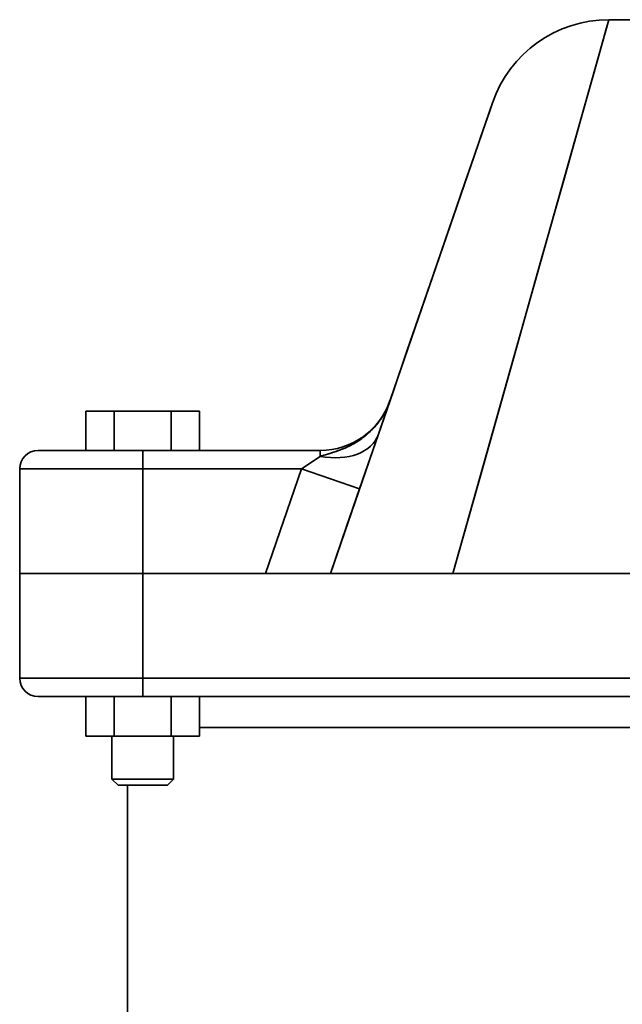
# Model space of a CAD drawing. Header units: inches. Extents: x 4459 to 5646, y 390 to 1656.
# Tile 9 of 13: x 4900 to 4998, y 1478 to 1638. Entities that reach past the tile are written whole.
import ezdxf

# ---------------------------------------------------------------- set-up
doc = ezdxf.new("R2010")
doc.units = ezdxf.units.IN
doc.header["$MEASUREMENT"] = 0

msp = doc.modelspace()

# ---------------------------------------------------------------- linework, layer by layer
at = {"color": 7, "lineweight": 35}
for p, q in [((4970.64, 1548.45), (4996, 1638.45)), ((5029.49, 1638.45), (4996, 1638.45)), ((5029.49, 1638.45), (4996, 1638.45)), ((4977.09, 1624.96), (4950.74, 1548.45)), ((4949.07, 1568.45), (4920.24, 1568.45)), ((4920.24, 1568.45), (4949.07, 1568.45)), ((4900.24, 1565.45), (4920.24, 1565.45)), ((4920.24, 1565.45), (4900.24, 1565.45)), ((4920.24, 1565.45), (4946.02, 1565.45)), ((4946.02, 1565.45), (4920.24, 1565.45)), ((4900.24, 1548.45), (4920.24, 1548.45)), ((4920.24, 1548.45), (4900.24, 1548.45)), ((5062.15, 1548.45), (4920.24, 1548.45)), ((4970.64, 1548.45), (5054.84, 1548.45)), ((5054.84, 1548.45), (4970.64, 1548.45)), ((4920.24, 1531.45), (4900.24, 1531.45)), ((4900.24, 1531.45), (4920.24, 1531.45)), ((5105.24, 1531.45), (4920.24, 1531.45)), ((4920.24, 1531.45), (5105.24, 1531.45)), ((5105.24, 1528.45), (4920.24, 1528.45)), ((4920.24, 1528.45), (5105.24, 1528.45)), ((4929.48, 1528.45), (5060.69, 1528.45)), ((5012.74, 1523.45), (4929.48, 1523.45)), ((5012.74, 1523.45), (4929.48, 1523.45)), ((4917.74, 1394.59), (4917.74, 1514.05))]:
    msp.add_line(p, q, dxfattribs=at)
at = {"color": 7, "lineweight": 35, "ltscale": 0.044607}
msp.add_line((4996, 1638.45), (4995.51, 1636.73), dxfattribs=at)
at = {"color": 7, "lineweight": 35, "ltscale": 0.131927}
msp.add_line((4995.51, 1636.73), (4994.08, 1631.65), dxfattribs=at)
at = {"color": 7, "lineweight": 35, "ltscale": 0.213799}
msp.add_line((4994.08, 1631.65), (4991.76, 1623.42), dxfattribs=at)
at = {"color": 7, "lineweight": 35, "ltscale": 0.029181}
msp.add_line((4976.96, 1624.59), (4976.58, 1623.49), dxfattribs=at)
at = {"color": 7, "lineweight": 35, "ltscale": 0.009763}
msp.add_line((4977.09, 1624.96), (4976.96, 1624.59), dxfattribs=at)
at = {"color": 7, "lineweight": 35, "ltscale": 0.048278}
msp.add_line((4976.58, 1623.49), (4975.95, 1621.66), dxfattribs=at)
at = {"color": 7, "lineweight": 35, "ltscale": 0.287331}
msp.add_line((4991.76, 1623.42), (4988.65, 1612.36), dxfattribs=at)
at = {"color": 7, "lineweight": 35, "ltscale": 0.066828}
msp.add_line((4975.95, 1621.66), (4975.08, 1619.14), dxfattribs=at)
at = {"color": 7, "lineweight": 35, "ltscale": 0.084666}
msp.add_line((4975.08, 1619.14), (4973.98, 1615.93), dxfattribs=at)
at = {"color": 7, "lineweight": 35, "ltscale": 0.101615}
msp.add_line((4973.98, 1615.93), (4972.66, 1612.09), dxfattribs=at)
at = {"color": 7, "lineweight": 35, "ltscale": 0.117546}
msp.add_line((4972.66, 1612.09), (4971.12, 1607.64), dxfattribs=at)
at = {"color": 7, "lineweight": 35, "ltscale": 0.350403}
msp.add_line((4988.65, 1612.36), (4984.85, 1598.87), dxfattribs=at)
at = {"color": 7, "lineweight": 35, "ltscale": 0.132335}
msp.add_line((4971.12, 1607.64), (4969.4, 1602.64), dxfattribs=at)
at = {"color": 7, "lineweight": 35, "ltscale": 0.145881}
msp.add_line((4969.4, 1602.64), (4967.5, 1597.12), dxfattribs=at)
at = {"color": 7, "lineweight": 35, "ltscale": 0.401744}
msp.add_line((4984.85, 1598.87), (4980.49, 1583.4), dxfattribs=at)
at = {"color": 7, "lineweight": 35, "ltscale": 0.158127}
msp.add_line((4967.5, 1597.12), (4965.44, 1591.14), dxfattribs=at)
at = {"color": 7, "lineweight": 35, "ltscale": 0.169023}
msp.add_line((4965.44, 1591.14), (4963.24, 1584.75), dxfattribs=at)
at = {"color": 7, "lineweight": 35, "ltscale": 0.178548}
msp.add_line((4963.24, 1584.75), (4960.92, 1578), dxfattribs=at)
at = {"color": 7, "lineweight": 35, "ltscale": 0.440718}
msp.add_line((4980.49, 1583.4), (4975.71, 1566.43), dxfattribs=at)
at = {"color": 7, "lineweight": 35, "ltscale": 0.186665}
msp.add_line((4960.92, 1578), (4958.49, 1570.94), dxfattribs=at)
at = {"color": 7, "lineweight": 35, "ltscale": 0.11547}
for p, q in [((4911, 1574.85), (4915.62, 1574.85)), ((4915.62, 1574.85), (4911, 1574.85)), ((4924.86, 1574.85), (4929.48, 1574.85)), ((4929.48, 1574.85), (4924.86, 1574.85)), ((4915.62, 1528.45), (4911, 1528.45)), ((4915.62, 1528.45), (4911, 1528.45)), ((4929.48, 1528.45), (4924.86, 1528.45)), ((4929.48, 1528.45), (4924.86, 1528.45)), ((4915.62, 1522.05), (4911, 1522.05)), ((4911, 1522.05), (4915.62, 1522.05)), ((4929.48, 1522.05), (4924.86, 1522.05)), ((4924.86, 1522.05), (4929.48, 1522.05))]:
    msp.add_line(p, q, dxfattribs=at)
at = {"color": 7, "lineweight": 35, "ltscale": 0.160001}
for p, q in [((4911, 1574.85), (4911, 1568.45)), ((4911, 1568.45), (4911, 1574.85)), ((4915.62, 1568.45), (4915.62, 1574.85)), ((4915.62, 1574.85), (4915.62, 1568.45)), ((4924.86, 1568.45), (4924.86, 1574.85)), ((4924.86, 1574.85), (4924.86, 1568.45)), ((4929.48, 1568.45), (4929.48, 1574.85)), ((4929.48, 1574.85), (4929.48, 1568.45)), ((4929.48, 1568.45), (4929.48, 1574.85)), ((4929.48, 1574.85), (4929.48, 1568.45)), ((4911, 1522.05), (4911, 1528.45)), ((4911, 1528.45), (4911, 1522.05)), ((4915.62, 1528.45), (4915.62, 1522.05)), ((4915.62, 1522.05), (4915.62, 1528.45)), ((4924.86, 1528.45), (4924.86, 1522.05)), ((4924.86, 1522.05), (4924.86, 1528.45)), ((4929.48, 1528.45), (4929.48, 1522.05)), ((4929.48, 1522.05), (4929.48, 1528.45))]:
    msp.add_line(p, q, dxfattribs=at)
at = {"color": 7, "lineweight": 35, "ltscale": 0.23094}
for p, q in [((4915.62, 1574.85), (4924.86, 1574.85)), ((4924.86, 1574.85), (4915.62, 1574.85)), ((4924.86, 1528.45), (4915.62, 1528.45)), ((4924.86, 1528.45), (4915.62, 1528.45)), ((4924.86, 1522.05), (4915.62, 1522.05)), ((4915.62, 1522.05), (4924.86, 1522.05))]:
    msp.add_line(p, q, dxfattribs=at)
at = {"color": 7, "lineweight": 35, "ltscale": 0.193369}
msp.add_line((4958.49, 1570.94), (4955.97, 1563.62), dxfattribs=at)
at = {"color": 7, "lineweight": 35, "ltscale": 0.039752}
msp.add_line((4904.83, 1568.45), (4903.24, 1568.45), dxfattribs=at)
at = {"color": 7, "lineweight": 35, "ltscale": 0.003272}
msp.add_line((4903.24, 1568.45), (4903.37, 1568.45), dxfattribs=at)
at = {"color": 7, "lineweight": 35, "ltscale": 0.006135}
msp.add_line((4903.37, 1568.45), (4903.62, 1568.45), dxfattribs=at)
at = {"color": 7, "lineweight": 35, "ltscale": 0.020433}
msp.add_line((4903.62, 1568.45), (4904.44, 1568.45), dxfattribs=at)
at = {"color": 7, "lineweight": 35, "ltscale": 0.027309}
msp.add_line((4904.44, 1568.45), (4905.53, 1568.45), dxfattribs=at)
at = {"color": 7, "lineweight": 35, "ltscale": 0.066387}
msp.add_line((4907.49, 1568.45), (4904.83, 1568.45), dxfattribs=at)
at = {"color": 7, "lineweight": 35, "ltscale": 0.018549}
msp.add_line((4905.53, 1568.45), (4906.27, 1568.45), dxfattribs=at)
at = {"color": 7, "lineweight": 35, "ltscale": 0.038755}
msp.add_line((4906.27, 1568.45), (4907.82, 1568.45), dxfattribs=at)
at = {"color": 7, "lineweight": 35, "ltscale": 0.318861}
msp.add_line((4920.24, 1568.45), (4907.49, 1568.45), dxfattribs=at)
at = {"color": 7, "lineweight": 35, "ltscale": 0.029443}
msp.add_line((4907.82, 1568.45), (4909, 1568.45), dxfattribs=at)
at = {"color": 7, "lineweight": 35, "ltscale": 0.037598}
msp.add_line((4909, 1568.45), (4910.5, 1568.45), dxfattribs=at)
at = {"color": 7, "lineweight": 35, "ltscale": 0.046672}
msp.add_line((4910.5, 1568.45), (4912.37, 1568.45), dxfattribs=at)
at = {"color": 7, "lineweight": 35, "ltscale": 0.056308}
msp.add_line((4912.37, 1568.45), (4914.62, 1568.45), dxfattribs=at)
at = {"color": 7, "lineweight": 35, "ltscale": 0.06591}
msp.add_line((4914.62, 1568.45), (4917.26, 1568.45), dxfattribs=at)
at = {"color": 7, "lineweight": 35, "ltscale": 0.074615}
msp.add_line((4917.26, 1568.45), (4920.24, 1568.45), dxfattribs=at)
at = {"color": 7, "lineweight": 35, "ltscale": 0.075}
for p, q in [((4920.24, 1565.45), (4920.24, 1568.45)), ((4920.24, 1568.45), (4920.24, 1565.45)), ((4920.24, 1528.45), (4920.24, 1531.45)), ((4920.24, 1531.45), (4920.24, 1528.45))]:
    msp.add_line(p, q, dxfattribs=at)
at = {"color": 7, "lineweight": 35, "ltscale": 0.023903}
msp.add_line((4949.07, 1567.49), (4949.07, 1568.45), dxfattribs=at)
msp.add_line((4949.07, 1567.49), (4949.07, 1568.45), dxfattribs=at)
at = {"color": 7, "lineweight": 35, "ltscale": 0.091781}
msp.add_line((4946.02, 1565.45), (4949.07, 1567.49), dxfattribs=at)
at = {"color": 7, "lineweight": 35, "ltscale": 0.024037}
msp.add_line((4946.84, 1566), (4947.64, 1566.54), dxfattribs=at)
at = {"color": 7, "lineweight": 35, "ltscale": 0.043011}
msp.add_line((4947.64, 1566.54), (4949.07, 1567.49), dxfattribs=at)
at = {"color": 7, "lineweight": 35, "ltscale": 0.467057}
msp.add_line((4975.71, 1566.43), (4970.64, 1548.45), dxfattribs=at)
at = {"color": 7, "lineweight": 35, "ltscale": 0.425}
for p, q in [((4900.24, 1565.45), (4900.24, 1548.45)), ((4900.24, 1548.45), (4900.24, 1565.45)), ((4920.24, 1565.45), (4920.24, 1548.45)), ((4920.24, 1548.45), (4920.24, 1565.45)), ((4900.24, 1548.45), (4900.24, 1531.45)), ((4900.24, 1531.45), (4900.24, 1548.45)), ((4920.24, 1531.45), (4920.24, 1548.45)), ((4920.24, 1548.45), (4920.24, 1531.45))]:
    msp.add_line(p, q, dxfattribs=at)
at = {"color": 7, "lineweight": 35, "ltscale": 0.449489}
msp.add_line((4940.17, 1548.45), (4946.02, 1565.45), dxfattribs=at)
msp.add_line((4940.17, 1548.45), (4946.02, 1565.45), dxfattribs=at)
at = {"color": 7, "lineweight": 35, "ltscale": 0.024733}
msp.add_line((4946.02, 1565.45), (4946.84, 1566), dxfattribs=at)
at = {"color": 7, "lineweight": 35, "ltscale": 0.25}
for p, q in [((4955.48, 1562.2), (4946.02, 1565.45)), ((4946.02, 1565.45), (4955.48, 1562.2)), ((4925.24, 1522.05), (4915.24, 1522.05)), ((4925.24, 1515.05), (4915.24, 1515.05)), ((4915.24, 1515.05), (4925.24, 1515.05))]:
    msp.add_line(p, q, dxfattribs=at)
at = {"color": 7, "lineweight": 35, "ltscale": 0.198652}
msp.add_line((4955.97, 1563.62), (4953.38, 1556.11), dxfattribs=at)
at = {"color": 7, "lineweight": 35, "ltscale": 0.202522}
msp.add_line((4953.38, 1556.11), (4950.74, 1548.45), dxfattribs=at)
at = {"color": 7, "lineweight": 35, "ltscale": 0.002408}
msp.add_line((4900.34, 1548.45), (4900.24, 1548.45), dxfattribs=at)
at = {"color": 7, "lineweight": 35, "ltscale": 0.009607}
msp.add_line((4900.24, 1548.45), (4900.63, 1548.45), dxfattribs=at)
at = {"color": 7, "lineweight": 35, "ltscale": 0.007199}
msp.add_line((4900.63, 1548.45), (4900.34, 1548.45), dxfattribs=at)
at = {"color": 7, "lineweight": 35, "ltscale": 0.011923}
msp.add_line((4901.1, 1548.45), (4900.63, 1548.45), dxfattribs=at)
at = {"color": 7, "lineweight": 35, "ltscale": 0.028453}
msp.add_line((4900.63, 1548.45), (4901.76, 1548.45), dxfattribs=at)
at = {"color": 7, "lineweight": 35, "ltscale": 0.01653}
msp.add_line((4901.76, 1548.45), (4901.1, 1548.45), dxfattribs=at)
at = {"color": 7, "lineweight": 35, "ltscale": 0.020979}
msp.add_line((4902.6, 1548.45), (4901.76, 1548.45), dxfattribs=at)
at = {"color": 7, "lineweight": 35, "ltscale": 0.046205}
msp.add_line((4901.76, 1548.45), (4903.61, 1548.45), dxfattribs=at)
at = {"color": 7, "lineweight": 35, "ltscale": 0.025226}
msp.add_line((4903.61, 1548.45), (4902.6, 1548.45), dxfattribs=at)
at = {"color": 7, "lineweight": 35, "ltscale": 0.02923}
msp.add_line((4904.78, 1548.45), (4903.61, 1548.45), dxfattribs=at)
at = {"color": 7, "lineweight": 35, "ltscale": 0.062181}
msp.add_line((4903.61, 1548.45), (4906.1, 1548.45), dxfattribs=at)
at = {"color": 7, "lineweight": 35, "ltscale": 0.032951}
msp.add_line((4906.1, 1548.45), (4904.78, 1548.45), dxfattribs=at)
at = {"color": 7, "lineweight": 35, "ltscale": 0.036357}
msp.add_line((4907.55, 1548.45), (4906.1, 1548.45), dxfattribs=at)
at = {"color": 7, "lineweight": 35, "ltscale": 0.075769}
msp.add_line((4906.1, 1548.45), (4909.13, 1548.45), dxfattribs=at)
at = {"color": 7, "lineweight": 35, "ltscale": 0.039412}
msp.add_line((4909.13, 1548.45), (4907.55, 1548.45), dxfattribs=at)
at = {"color": 7, "lineweight": 35, "ltscale": 0.042087}
msp.add_line((4910.81, 1548.45), (4909.13, 1548.45), dxfattribs=at)
at = {"color": 7, "lineweight": 35, "ltscale": 0.086443}
msp.add_line((4909.13, 1548.45), (4912.59, 1548.45), dxfattribs=at)
at = {"color": 7, "lineweight": 35, "ltscale": 0.044356}
msp.add_line((4912.59, 1548.45), (4910.81, 1548.45), dxfattribs=at)
at = {"color": 7, "lineweight": 35, "ltscale": 0.0462}
msp.add_line((4914.44, 1548.45), (4912.59, 1548.45), dxfattribs=at)
at = {"color": 7, "lineweight": 35, "ltscale": 0.093797}
msp.add_line((4912.59, 1548.45), (4916.34, 1548.45), dxfattribs=at)
at = {"color": 7, "lineweight": 35, "ltscale": 0.047598}
msp.add_line((4916.34, 1548.45), (4914.44, 1548.45), dxfattribs=at)
at = {"color": 7, "lineweight": 35, "ltscale": 0.048537}
msp.add_line((4918.28, 1548.45), (4916.34, 1548.45), dxfattribs=at)
at = {"color": 7, "lineweight": 35, "ltscale": 0.097545}
msp.add_line((4916.34, 1548.45), (4920.24, 1548.45), dxfattribs=at)
at = {"color": 7, "lineweight": 35, "ltscale": 0.049008}
msp.add_line((4920.24, 1548.45), (4918.28, 1548.45), dxfattribs=at)
at = {"color": 7, "lineweight": 35, "ltscale": 0.498094}
for p, q in [((4920.24, 1548.45), (4940.17, 1548.45)), ((4940.17, 1548.45), (4920.24, 1548.45))]:
    msp.add_line(p, q, dxfattribs=at)
at = {"color": 7, "lineweight": 35, "ltscale": 0.498605}
msp.add_line((4920.24, 1548.45), (4940.19, 1548.45), dxfattribs=at)
at = {"color": 7, "lineweight": 35, "ltscale": 0.025917}
msp.add_line((4941.2, 1548.45), (4940.17, 1548.45), dxfattribs=at)
at = {"color": 7, "lineweight": 35, "ltscale": 0.051584}
msp.add_line((4942.23, 1548.45), (4940.17, 1548.45), dxfattribs=at)
at = {"color": 7, "lineweight": 35, "ltscale": 0.025667}
msp.add_line((4942.23, 1548.45), (4941.2, 1548.45), dxfattribs=at)
at = {"color": 7, "lineweight": 35, "ltscale": 0.0496}
msp.add_line((4944.21, 1548.45), (4942.23, 1548.45), dxfattribs=at)
msp.add_line((4944.21, 1548.45), (4942.23, 1548.45), dxfattribs=at)
at = {"color": 7, "lineweight": 35, "ltscale": 0.045712}
msp.add_line((4946.04, 1548.45), (4944.21, 1548.45), dxfattribs=at)
msp.add_line((4946.04, 1548.45), (4944.21, 1548.45), dxfattribs=at)
at = {"color": 7, "lineweight": 35, "ltscale": 0.040067}
msp.add_line((4947.64, 1548.45), (4946.04, 1548.45), dxfattribs=at)
msp.add_line((4947.64, 1548.45), (4946.04, 1548.45), dxfattribs=at)
at = {"color": 7, "lineweight": 35, "ltscale": 0.032883}
msp.add_line((4948.96, 1548.45), (4947.64, 1548.45), dxfattribs=at)
msp.add_line((4948.96, 1548.45), (4947.64, 1548.45), dxfattribs=at)
at = {"color": 7, "lineweight": 35, "ltscale": 0.024434}
msp.add_line((4949.94, 1548.45), (4948.96, 1548.45), dxfattribs=at)
msp.add_line((4949.94, 1548.45), (4948.96, 1548.45), dxfattribs=at)
at = {"color": 7, "lineweight": 35, "ltscale": 0.015047}
msp.add_line((4950.54, 1548.45), (4949.94, 1548.45), dxfattribs=at)
msp.add_line((4950.54, 1548.45), (4949.94, 1548.45), dxfattribs=at)
at = {"color": 7, "lineweight": 35, "ltscale": 0.00508}
msp.add_line((4950.74, 1548.45), (4950.54, 1548.45), dxfattribs=at)
msp.add_line((4950.74, 1548.45), (4950.54, 1548.45), dxfattribs=at)
at = {"color": 7, "lineweight": 35, "ltscale": 0.009752}
msp.add_line((4950.74, 1548.45), (4951.13, 1548.45), dxfattribs=at)
at = {"color": 7, "lineweight": 35, "ltscale": 0.002434}
msp.add_line((4950.84, 1548.45), (4950.74, 1548.45), dxfattribs=at)
at = {"color": 7, "lineweight": 35, "ltscale": 0.007318}
msp.add_line((4951.13, 1548.45), (4950.84, 1548.45), dxfattribs=at)
at = {"color": 7, "lineweight": 35, "ltscale": 0.028772}
msp.add_line((4951.13, 1548.45), (4952.28, 1548.45), dxfattribs=at)
at = {"color": 7, "lineweight": 35, "ltscale": 0.012093}
msp.add_line((4951.62, 1548.45), (4951.13, 1548.45), dxfattribs=at)
at = {"color": 7, "lineweight": 35, "ltscale": 0.016679}
msp.add_line((4952.28, 1548.45), (4951.62, 1548.45), dxfattribs=at)
at = {"color": 7, "lineweight": 35, "ltscale": 0.046954}
msp.add_line((4952.28, 1548.45), (4954.16, 1548.45), dxfattribs=at)
at = {"color": 7, "lineweight": 35, "ltscale": 0.021271}
msp.add_line((4953.13, 1548.45), (4952.28, 1548.45), dxfattribs=at)
at = {"color": 7, "lineweight": 35, "ltscale": 0.025684}
msp.add_line((4954.16, 1548.45), (4953.13, 1548.45), dxfattribs=at)
at = {"color": 7, "lineweight": 35, "ltscale": 0.062509}
msp.add_line((4954.16, 1548.45), (4956.66, 1548.45), dxfattribs=at)
at = {"color": 7, "lineweight": 35, "ltscale": 0.029433}
msp.add_line((4955.34, 1548.45), (4954.16, 1548.45), dxfattribs=at)
at = {"color": 7, "lineweight": 35, "ltscale": 0.033076}
msp.add_line((4956.66, 1548.45), (4955.34, 1548.45), dxfattribs=at)
at = {"color": 7, "lineweight": 35, "ltscale": 0.076073}
msp.add_line((4956.66, 1548.45), (4959.7, 1548.45), dxfattribs=at)
at = {"color": 7, "lineweight": 35, "ltscale": 0.036691}
msp.add_line((4958.13, 1548.45), (4956.66, 1548.45), dxfattribs=at)
at = {"color": 7, "lineweight": 35, "ltscale": 0.039381}
msp.add_line((4959.7, 1548.45), (4958.13, 1548.45), dxfattribs=at)
at = {"color": 7, "lineweight": 35, "ltscale": 0.005675}
msp.add_line((4959.2, 1548.45), (4959.43, 1548.45), dxfattribs=at)
at = {"color": 7, "lineweight": 35, "ltscale": 0.002084}
msp.add_line((4959.61, 1548.45), (4959.52, 1548.45), dxfattribs=at)
at = {"color": 7, "lineweight": 35, "ltscale": 0.001579}
msp.add_line((4959.67, 1548.45), (4959.61, 1548.45), dxfattribs=at)
at = {"color": 7, "lineweight": 35, "ltscale": 0.085513}
msp.add_line((4959.7, 1548.45), (4963.13, 1548.45), dxfattribs=at)
at = {"color": 7, "lineweight": 35, "ltscale": 0.041644}
msp.add_line((4961.37, 1548.45), (4959.7, 1548.45), dxfattribs=at)
at = {"color": 7, "lineweight": 35, "ltscale": 0.004973}
msp.add_line((4960.44, 1548.45), (4960.64, 1548.45), dxfattribs=at)
at = {"color": 7, "lineweight": 35, "ltscale": 0.015111}
msp.add_line((4960.62, 1548.45), (4961.22, 1548.45), dxfattribs=at)
at = {"color": 7, "lineweight": 35, "ltscale": 0.003334}
msp.add_line((4960.75, 1548.45), (4960.62, 1548.45), dxfattribs=at)
at = {"color": 7, "lineweight": 35, "ltscale": 0.01068}
msp.add_line((4961.18, 1548.45), (4960.75, 1548.45), dxfattribs=at)
at = {"color": 7, "lineweight": 35, "ltscale": 0.037459}
msp.add_line((4961.22, 1548.45), (4962.72, 1548.45), dxfattribs=at)
at = {"color": 7, "lineweight": 35, "ltscale": 0.043869}
msp.add_line((4963.13, 1548.45), (4961.37, 1548.45), dxfattribs=at)
at = {"color": 7, "lineweight": 35, "ltscale": 0.022856}
msp.add_line((4962.47, 1548.45), (4961.55, 1548.45), dxfattribs=at)
at = {"color": 7, "lineweight": 35, "ltscale": 0.031358}
msp.add_line((4962.72, 1548.45), (4963.97, 1548.45), dxfattribs=at)
at = {"color": 7, "lineweight": 35, "ltscale": 0.189389}
msp.add_line((4963.07, 1548.45), (4970.64, 1548.45), dxfattribs=at)
at = {"color": 7, "lineweight": 35, "ltscale": 0.09247}
msp.add_line((4963.13, 1548.45), (4966.82, 1548.45), dxfattribs=at)
at = {"color": 7, "lineweight": 35, "ltscale": 0.045813}
msp.add_line((4964.96, 1548.45), (4963.13, 1548.45), dxfattribs=at)
at = {"color": 7, "lineweight": 35, "ltscale": 0.025792}
msp.add_line((4964.49, 1548.45), (4963.46, 1548.45), dxfattribs=at)
at = {"color": 7, "lineweight": 35, "ltscale": 0.15378}
msp.add_line((4964.49, 1548.45), (4970.64, 1548.45), dxfattribs=at)
at = {"color": 7, "lineweight": 35, "ltscale": 0.046657}
msp.add_line((4966.82, 1548.45), (4964.96, 1548.45), dxfattribs=at)
at = {"color": 7, "lineweight": 35, "ltscale": 0.095465}
msp.add_line((4966.82, 1548.45), (4970.64, 1548.45), dxfattribs=at)
at = {"color": 7, "lineweight": 35, "ltscale": 0.047375}
msp.add_line((4968.72, 1548.45), (4966.82, 1548.45), dxfattribs=at)
at = {"color": 7, "lineweight": 35, "ltscale": 0.00545}
msp.add_line((4968.58, 1548.45), (4968.79, 1548.45), dxfattribs=at)
at = {"color": 7, "lineweight": 35, "ltscale": 0.04809}
msp.add_line((4970.64, 1548.45), (4968.72, 1548.45), dxfattribs=at)
at = {"color": 7, "lineweight": 35, "ltscale": 0.145633}
msp.add_line((4903.24, 1528.45), (4909.07, 1528.45), dxfattribs=at)
at = {"color": 7, "lineweight": 35, "ltscale": 0.104718}
msp.add_line((4907.43, 1528.45), (4903.24, 1528.45), dxfattribs=at)
at = {"color": 7, "lineweight": 35, "ltscale": 0.017303}
msp.add_line((4903.51, 1528.45), (4904.2, 1528.45), dxfattribs=at)
at = {"color": 7, "lineweight": 35, "ltscale": 0.024423}
msp.add_line((4904.2, 1528.45), (4905.18, 1528.45), dxfattribs=at)
at = {"color": 7, "lineweight": 35, "ltscale": 0.028346}
msp.add_line((4905.18, 1528.45), (4906.31, 1528.45), dxfattribs=at)
at = {"color": 7, "lineweight": 35, "ltscale": 0.029568}
msp.add_line((4906.31, 1528.45), (4907.49, 1528.45), dxfattribs=at)
at = {"color": 7, "lineweight": 35, "ltscale": 0.089362}
msp.add_line((4911.01, 1528.45), (4907.43, 1528.45), dxfattribs=at)
at = {"color": 7, "lineweight": 35, "ltscale": 0.279367}
msp.add_line((4909.07, 1528.45), (4920.24, 1528.45), dxfattribs=at)
at = {"color": 7, "lineweight": 35, "ltscale": 0.029237}
msp.add_line((4910.56, 1528.45), (4911.73, 1528.45), dxfattribs=at)
at = {"color": 7, "lineweight": 35, "ltscale": 0.056418}
msp.add_line((4911.73, 1528.45), (4913.98, 1528.45), dxfattribs=at)
at = {"color": 7, "lineweight": 35, "ltscale": 0.067525}
msp.add_line((4913.98, 1528.45), (4916.69, 1528.45), dxfattribs=at)
at = {"color": 7, "lineweight": 35, "ltscale": 0.036282}
msp.add_line((4916.69, 1528.45), (4918.14, 1528.45), dxfattribs=at)
at = {"color": 7, "lineweight": 35, "ltscale": 0.052644}
msp.add_line((4918.14, 1528.45), (4920.24, 1528.45), dxfattribs=at)
at = {"color": 7, "lineweight": 35, "ltscale": 0.105937}
for p, q in [((4915.24, 1522.05), (4911, 1522.05)), ((4911, 1522.05), (4915.24, 1522.05))]:
    msp.add_line(p, q, dxfattribs=at)
at = {"color": 7, "lineweight": 35, "ltscale": 0.10594}
for p, q in [((4915.24, 1522.05), (4911, 1522.05)), ((4929.48, 1522.05), (4925.24, 1522.05))]:
    msp.add_line(p, q, dxfattribs=at)
at = {"color": 7, "lineweight": 35, "ltscale": 0.175}
for p, q in [((4915.24, 1522.05), (4915.24, 1515.05)), ((4915.24, 1515.05), (4915.24, 1522.05)), ((4925.24, 1515.05), (4925.24, 1522.05)), ((4925.24, 1515.05), (4925.24, 1522.05))]:
    msp.add_line(p, q, dxfattribs=at)
at = {"color": 7, "lineweight": 35, "ltscale": 0.035355}
for p, q in [((4916.24, 1514.05), (4915.24, 1515.05)), ((4915.24, 1515.05), (4916.24, 1514.05)), ((4916.24, 1514.05), (4915.24, 1515.05)), ((4915.24, 1515.05), (4916.24, 1514.05)), ((4925.24, 1515.05), (4924.24, 1514.05)), ((4924.24, 1514.05), (4925.24, 1515.05))]:
    msp.add_line(p, q, dxfattribs=at)
at = {"color": 7, "lineweight": 35, "ltscale": 0.037501}
for p, q in [((4917.74, 1514.05), (4916.24, 1514.05)), ((4916.24, 1514.05), (4917.74, 1514.05))]:
    msp.add_line(p, q, dxfattribs=at)
at = {"color": 7, "lineweight": 35, "ltscale": 0.2}
for p, q in [((4924.24, 1514.05), (4916.24, 1514.05)), ((4916.24, 1514.05), (4924.24, 1514.05))]:
    msp.add_line(p, q, dxfattribs=at)
at = {"color": 7, "lineweight": 35, "ltscale": 0.001921}
for p, q in [((4916.32, 1514.05), (4916.24, 1514.05)), ((4924.24, 1514.05), (4924.17, 1514.05))]:
    msp.add_line(p, q, dxfattribs=at)
at = {"color": 7, "lineweight": 35, "ltscale": 0.005691}
for p, q in [((4916.55, 1514.05), (4916.32, 1514.05)), ((4924.17, 1514.05), (4923.94, 1514.05))]:
    msp.add_line(p, q, dxfattribs=at)
at = {"color": 7, "lineweight": 35, "ltscale": 0.009241}
for p, q in [((4916.92, 1514.05), (4916.55, 1514.05)), ((4923.94, 1514.05), (4923.57, 1514.05))]:
    msp.add_line(p, q, dxfattribs=at)
at = {"color": 7, "lineweight": 35, "ltscale": 0.012436}
for p, q in [((4917.41, 1514.05), (4916.92, 1514.05)), ((4923.57, 1514.05), (4923.07, 1514.05))]:
    msp.add_line(p, q, dxfattribs=at)
at = {"color": 7, "lineweight": 35, "ltscale": 0.015154}
for p, q in [((4918.02, 1514.05), (4917.41, 1514.05)), ((4923.07, 1514.05), (4922.46, 1514.05))]:
    msp.add_line(p, q, dxfattribs=at)
at = {"color": 7, "lineweight": 35, "ltscale": 0.017289}
for p, q in [((4918.71, 1514.05), (4918.02, 1514.05)), ((4922.46, 1514.05), (4921.77, 1514.05))]:
    msp.add_line(p, q, dxfattribs=at)
at = {"color": 7, "lineweight": 35, "ltscale": 0.018759}
for p, q in [((4919.46, 1514.05), (4918.71, 1514.05)), ((4921.77, 1514.05), (4921.02, 1514.05))]:
    msp.add_line(p, q, dxfattribs=at)
at = {"color": 7, "lineweight": 35, "ltscale": 0.019509}
for p, q in [((4920.24, 1514.05), (4919.46, 1514.05)), ((4921.02, 1514.05), (4920.24, 1514.05))]:
    msp.add_line(p, q, dxfattribs=at)
at = {"color": 7, "lineweight": 35}
for points in [[(4949.07, 1567.49), (4949.41, 1567.6), (4949.65, 1567.67), (4950.13, 1567.81), (4950.64, 1567.96), (4950.89, 1568.04), (4951.28, 1568.16), (4951.48, 1568.23), (4951.68, 1568.3), (4951.95, 1568.39), (4952.23, 1568.49), (4952.5, 1568.6), (4952.81, 1568.72), (4953.11, 1568.85), (4953.42, 1568.99), (4953.72, 1569.13), (4953.99, 1569.27), (4954.25, 1569.41), (4954.52, 1569.55), (4954.78, 1569.7), (4955.04, 1569.86), (4955.29, 1570.02), (4955.56, 1570.2), (4955.83, 1570.39), (4955.96, 1570.49), (4956.09, 1570.59), (4956.26, 1570.72), (4956.43, 1570.86), (4956.6, 1571), (4956.81, 1571.18), (4957.01, 1571.36), (4957.21, 1571.55), (4957.41, 1571.74), (4957.6, 1571.94), (4957.79, 1572.14), (4957.99, 1572.36), (4958.19, 1572.59), (4958.37, 1572.83), (4958.56, 1573.06), (4958.74, 1573.3), (4958.91, 1573.55), (4959.08, 1573.8), (4959.24, 1574.06), (4959.39, 1574.31), (4959.54, 1574.58), (4959.68, 1574.84), (4959.82, 1575.12), (4959.96, 1575.4), (4960.08, 1575.68), (4960.2, 1575.96), (4960.31, 1576.25), (4960.42, 1576.54)], [(4955.44, 1570.12), (4955.24, 1569.99), (4955.05, 1569.87), (4954.85, 1569.75), (4954.71, 1569.66), (4954.56, 1569.58), (4954.27, 1569.41), (4953.98, 1569.26), (4953.69, 1569.12), (4953.4, 1568.98), (4953.12, 1568.85), (4952.87, 1568.75), (4952.62, 1568.64), (4952.38, 1568.55), (4952.2, 1568.48), (4952.02, 1568.42)], [(4950.43, 1567.9), (4949.95, 1567.76), (4949.49, 1567.62), (4949.28, 1567.56), (4949.07, 1567.49)]]:
    msp.add_lwpolyline(points, dxfattribs=at)
for centre, radius, start, end in [((4996, 1618.45), 20, 90, 161), ((4996, 1618.45), 20, 90, 161), ((4949.07, 1580.45), 12, 270, 341), ((4949.07, 1580.45), 12, 270, 341), ((4948.61, 1580.61), 12.49, 333.3267, 340.999), ((4948.57, 1580.63), 12.54, 327.5662, 333.3244), ((4948.33, 1580.81), 12.84, 311.9282, 321.9123), ((4948.49, 1580.68), 12.62, 321.9321, 327.5677), ((4948, 1581.18), 13.32, 303.9221, 311.9197), ((4903.24, 1565.45), 3, 90, 180), ((4903.24, 1565.45), 3, 90, 180), ((4942.6, 1594.84), 28.05, 286.1942, 289.6164), ((4903.24, 1531.45), 3, 180, 270), ((4903.24, 1531.45), 3, 180, 270), ((4903.24, 1531.45), 3, 180, 270)]:
    msp.add_arc(centre, radius, start, end, dxfattribs=at)
for ratio, start_param in [(0.660635, 4.936087), (0.660636, 4.936086)]:
    msp.add_ellipse((4949.07, 1574.31), major_axis=(9.46, -3.26), ratio=ratio, start_param=start_param, end_param=6.283194, dxfattribs=at)

doc.saveas('drawing.dxf')
